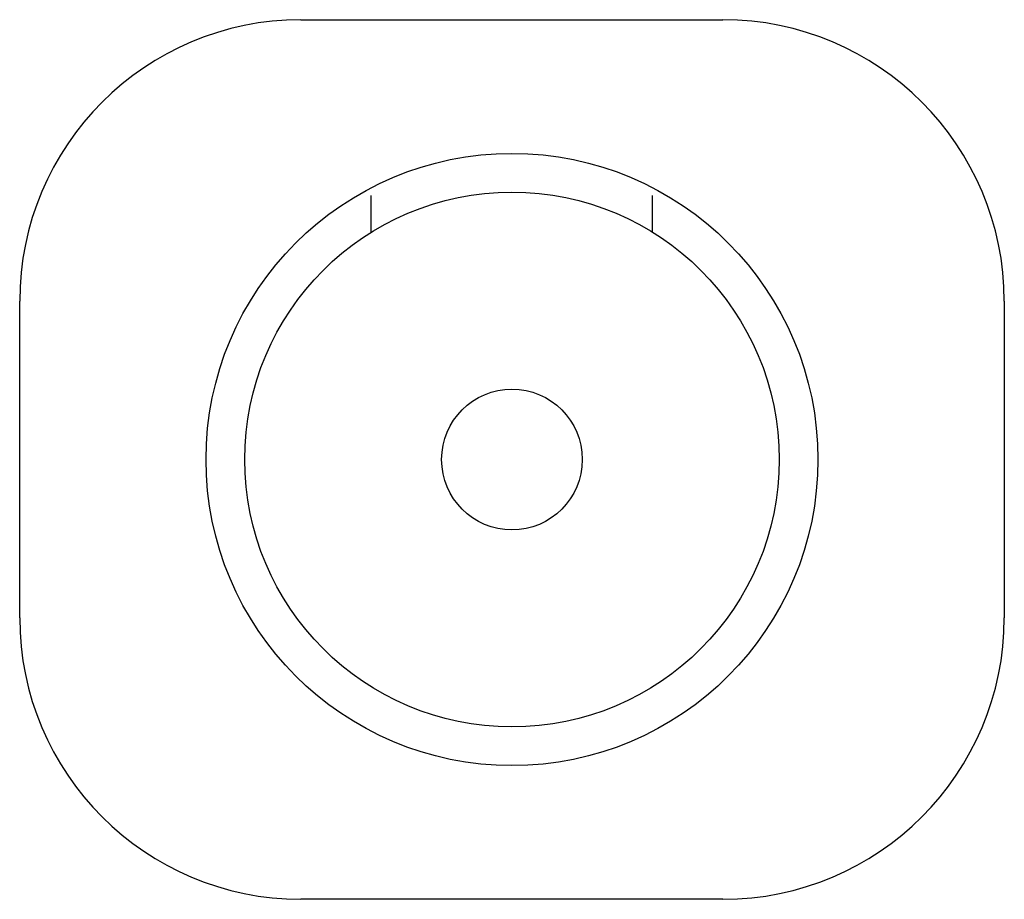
# Model space of a CAD drawing. Header units: millimetres. Extents: x 3600.789 to 3600.929, y 2075.369 to 2075.494.
import ezdxf

# ---------------------------------------------------------------- set-up
doc = ezdxf.new("R2010")
doc.units = ezdxf.units.MM
doc.layers.add('SANINDUSA', color=3, linetype='Continuous')

msp = doc.modelspace()

# ---------------------------------------------------------------- linework, layer by layer
at = {"layer": 'SANINDUSA'}
for p, q in [((3600.82947, 2075.49411), (3600.88947, 2075.49411)), ((3600.83947, 2075.46392), (3600.83947, 2075.46911)), ((3600.87947, 2075.46392), (3600.87947, 2075.46911)), ((3600.78947, 2075.40911), (3600.78947, 2075.45411)), ((3600.92947, 2075.45411), (3600.92947, 2075.40911)), ((3600.88947, 2075.36911), (3600.82947, 2075.36911))]:
    msp.add_line(p, q, dxfattribs=at)
for radius in [0.0435, 0.038, 0.01]:
    msp.add_circle((3600.85947, 2075.43161), radius, dxfattribs=at)
for centre, start, end in [((3600.82947, 2075.45411), 90, 180), ((3600.88947, 2075.45411), 0, 90), ((3600.82947, 2075.40911), 180, 270), ((3600.88947, 2075.40911), 270, 0)]:
    msp.add_arc(centre, 0.04, start, end, dxfattribs=at)

doc.saveas('drawing.dxf')
